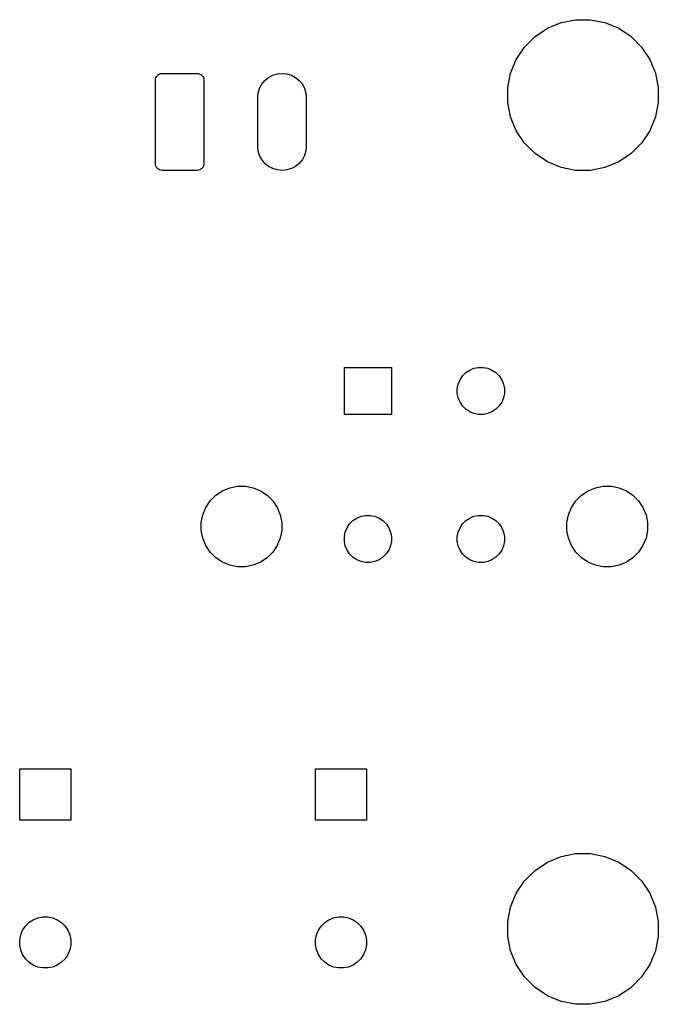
# Model space of a CAD drawing. Extents: x 52.2 to 149.8, y -66.8 to -29.2.
# Tile 5 of 5: x 126 to 149.8, y -66.8 to -30.2. Entities that reach past the tile are written whole.
import ezdxf

# ---------------------------------------------------------------- set-up
doc = ezdxf.new("R2010")
doc.units = 0
doc.layers.add('BLACK', color=7, linetype='CONTINUOUS')

msp = doc.modelspace()

# ---------------------------------------------------------------- linework, layer by layer
at = {"layer": 'BLACK', "linetype": 'CONTINUOUS'}
for p, q in [((145.674, -30.5187), (146.183, -30.3076)), ((146.183, -30.3076), (146.724, -30.2)), ((146.724, -30.2), (147.276, -30.2)), ((147.276, -30.2), (147.817, -30.3076)), ((147.817, -30.3076), (148.326, -30.5187)), ((145.215, -30.8251), (145.674, -30.5187)), ((148.326, -30.5187), (148.785, -30.8251)), ((144.825, -31.2151), (145.215, -30.8251)), ((148.785, -30.8251), (149.175, -31.2151)), ((144.519, -31.6737), (144.825, -31.2151)), ((149.175, -31.2151), (149.481, -31.6737)), ((144.308, -32.1833), (144.519, -31.6737)), ((149.481, -31.6737), (149.692, -32.1833)), ((131.254, -32.219), (131.301, -32.2048)), ((131.301, -32.2048), (131.35, -32.2)), ((131.35, -32.2), (132.65, -32.2)), ((132.65, -32.2), (132.699, -32.2048)), ((132.699, -32.2048), (132.746, -32.219)), ((135.634, -32.213), (135.81, -32.1956)), ((135.81, -32.1956), (135.986, -32.213)), ((144.2, -32.7242), (144.308, -32.1833)), ((149.692, -32.1833), (149.8, -32.7242)), ((131.1, -32.45), (131.105, -32.4012)), ((131.1, -35.55), (131.1, -32.45)), ((131.105, -32.4012), (131.119, -32.3543)), ((131.119, -32.3543), (131.142, -32.3111)), ((131.142, -32.3111), (131.173, -32.2732)), ((131.173, -32.2732), (131.211, -32.2421)), ((131.211, -32.2421), (131.254, -32.219)), ((132.746, -32.219), (132.789, -32.2421)), ((132.789, -32.2421), (132.827, -32.2732)), ((132.827, -32.2732), (132.858, -32.3111)), ((132.858, -32.3111), (132.881, -32.3543)), ((132.881, -32.3543), (132.895, -32.4012)), ((132.895, -32.4012), (132.9, -32.45)), ((132.9, -32.45), (132.9, -35.55)), ((135.058, -32.5976), (135.171, -32.4605)), ((135.171, -32.4605), (135.308, -32.3481)), ((135.308, -32.3481), (135.464, -32.2645)), ((135.464, -32.2645), (135.634, -32.213)), ((135.986, -32.213), (136.156, -32.2645)), ((136.156, -32.2645), (136.312, -32.3481)), ((136.312, -32.3481), (136.449, -32.4605)), ((136.449, -32.4605), (136.562, -32.5976)), ((134.91, -33.0558), (134.923, -32.9236)), ((134.923, -32.9236), (134.974, -32.7539)), ((134.974, -32.7539), (135.058, -32.5976)), ((136.562, -32.5976), (136.646, -32.7539)), ((136.646, -32.7539), (136.697, -32.9236)), ((136.697, -32.9236), (136.71, -33.0558)), ((144.2, -33.2758), (144.2, -32.7242)), ((149.8, -32.7242), (149.8, -33.2758)), ((134.91, -34.9442), (134.91, -33.0558)), ((136.71, -33.0558), (136.71, -34.9442)), ((144.308, -33.8167), (144.2, -33.2758)), ((149.8, -33.2758), (149.692, -33.8167)), ((144.519, -34.3263), (144.308, -33.8167)), ((149.692, -33.8167), (149.481, -34.3263)), ((144.825, -34.7849), (144.519, -34.3263)), ((149.481, -34.3263), (149.175, -34.7849)), ((134.923, -35.0764), (134.91, -34.9442)), ((134.974, -35.2461), (134.923, -35.0764)), ((136.697, -35.0764), (136.646, -35.2461)), ((136.71, -34.9442), (136.697, -35.0764)), ((145.215, -35.1749), (144.825, -34.7849)), ((149.175, -34.7849), (148.785, -35.1749)), ((135.058, -35.4024), (134.974, -35.2461)), ((135.171, -35.5395), (135.058, -35.4024)), ((136.562, -35.4024), (136.449, -35.5395)), ((136.646, -35.2461), (136.562, -35.4024)), ((145.674, -35.4813), (145.215, -35.1749)), ((146.183, -35.6924), (145.674, -35.4813)), ((148.326, -35.4813), (147.817, -35.6924)), ((148.785, -35.1749), (148.326, -35.4813)), ((131.105, -35.5988), (131.1, -35.55)), ((131.119, -35.6457), (131.105, -35.5988)), ((131.142, -35.6889), (131.119, -35.6457)), ((131.173, -35.7268), (131.142, -35.6889)), ((131.211, -35.7579), (131.173, -35.7268)), ((131.254, -35.781), (131.211, -35.7579)), ((131.301, -35.7952), (131.254, -35.781)), ((131.35, -35.8), (131.301, -35.7952)), ((132.65, -35.8), (131.35, -35.8)), ((132.699, -35.7952), (132.65, -35.8)), ((132.746, -35.781), (132.699, -35.7952)), ((132.789, -35.7579), (132.746, -35.781)), ((132.827, -35.7268), (132.789, -35.7579)), ((132.858, -35.6889), (132.827, -35.7268)), ((132.881, -35.6457), (132.858, -35.6889)), ((132.895, -35.5988), (132.881, -35.6457)), ((132.9, -35.55), (132.895, -35.5988)), ((135.308, -35.6519), (135.171, -35.5395)), ((135.464, -35.7355), (135.308, -35.6519)), ((135.634, -35.787), (135.464, -35.7355)), ((135.81, -35.8044), (135.634, -35.787)), ((135.986, -35.787), (135.81, -35.8044)), ((136.156, -35.7355), (135.986, -35.787)), ((136.312, -35.6519), (136.156, -35.7355)), ((136.449, -35.5395), (136.312, -35.6519)), ((146.724, -35.8), (146.183, -35.6924)), ((147.276, -35.8), (146.724, -35.8)), ((147.817, -35.6924), (147.276, -35.8)), ((138.125, -44.875), (138.125, -43.125)), ((138.125, -43.125), (139.875, -43.125)), ((139.875, -43.125), (139.875, -44.875)), ((142.786, -43.2246), (142.945, -43.1586)), ((142.945, -43.1586), (143.114, -43.125)), ((143.114, -43.125), (143.286, -43.125)), ((143.286, -43.125), (143.455, -43.1586)), ((143.455, -43.1586), (143.614, -43.2246)), ((142.425, -43.5855), (142.52, -43.4422)), ((142.52, -43.4422), (142.642, -43.3203)), ((142.642, -43.3203), (142.786, -43.2246)), ((143.614, -43.2246), (143.758, -43.3203)), ((143.758, -43.3203), (143.88, -43.4422)), ((143.88, -43.4422), (143.975, -43.5855)), ((142.325, -43.9138), (142.359, -43.7448)), ((142.325, -44.0862), (142.325, -43.9138)), ((142.359, -43.7448), (142.425, -43.5855)), ((143.975, -43.5855), (144.041, -43.7448)), ((144.041, -43.7448), (144.075, -43.9138)), ((144.075, -43.9138), (144.075, -44.0862)), ((142.359, -44.2552), (142.325, -44.0862)), ((142.425, -44.4145), (142.359, -44.2552)), ((144.041, -44.2552), (143.975, -44.4145)), ((144.075, -44.0862), (144.041, -44.2552)), ((142.52, -44.5578), (142.425, -44.4145)), ((142.642, -44.6797), (142.52, -44.5578)), ((143.88, -44.5578), (143.758, -44.6797)), ((143.975, -44.4145), (143.88, -44.5578)), ((139.875, -44.875), (138.125, -44.875)), ((142.786, -44.7754), (142.642, -44.6797)), ((142.945, -44.8414), (142.786, -44.7754)), ((143.114, -44.875), (142.945, -44.8414)), ((143.286, -44.875), (143.114, -44.875)), ((143.455, -44.8414), (143.286, -44.875)), ((143.614, -44.7754), (143.455, -44.8414)), ((143.758, -44.6797), (143.614, -44.7754)), ((133.862, -47.5976), (134.152, -47.54)), ((134.152, -47.54), (134.448, -47.54)), ((134.448, -47.54), (134.738, -47.5976)), ((147.462, -47.5976), (147.752, -47.54)), ((147.752, -47.54), (148.048, -47.54)), ((148.048, -47.54), (148.338, -47.5976)), ((133.135, -48.0838), (133.344, -47.8749)), ((133.344, -47.8749), (133.589, -47.7107)), ((133.589, -47.7107), (133.862, -47.5976)), ((134.738, -47.5976), (135.011, -47.7107)), ((135.011, -47.7107), (135.256, -47.8749)), ((135.256, -47.8749), (135.465, -48.0838)), ((146.735, -48.0838), (146.944, -47.8749)), ((146.944, -47.8749), (147.189, -47.7107)), ((147.189, -47.7107), (147.462, -47.5976)), ((148.338, -47.5976), (148.611, -47.7107)), ((148.611, -47.7107), (148.856, -47.8749)), ((148.856, -47.8749), (149.065, -48.0838)), ((132.971, -48.3295), (133.135, -48.0838)), ((135.465, -48.0838), (135.629, -48.3295)), ((146.571, -48.3295), (146.735, -48.0838)), ((149.065, -48.0838), (149.229, -48.3295)), ((132.8, -48.8923), (132.858, -48.6025)), ((132.858, -48.6025), (132.971, -48.3295)), ((135.629, -48.3295), (135.742, -48.6025)), ((135.742, -48.6025), (135.8, -48.8923)), ((138.586, -48.7246), (138.745, -48.6586)), ((138.745, -48.6586), (138.914, -48.625)), ((138.914, -48.625), (139.086, -48.625)), ((139.086, -48.625), (139.255, -48.6586)), ((139.255, -48.6586), (139.414, -48.7246)), ((142.786, -48.7246), (142.945, -48.6586)), ((142.945, -48.6586), (143.114, -48.625)), ((143.114, -48.625), (143.286, -48.625)), ((143.286, -48.625), (143.455, -48.6586)), ((143.455, -48.6586), (143.614, -48.7246)), ((146.4, -48.8923), (146.458, -48.6025)), ((146.458, -48.6025), (146.571, -48.3295)), ((149.229, -48.3295), (149.342, -48.6025)), ((149.342, -48.6025), (149.4, -48.8923)), ((132.8, -49.1877), (132.8, -48.8923)), ((135.8, -48.8923), (135.8, -49.1877)), ((138.225, -49.0855), (138.32, -48.9422)), ((138.32, -48.9422), (138.442, -48.8203)), ((138.442, -48.8203), (138.586, -48.7246)), ((139.414, -48.7246), (139.558, -48.8203)), ((139.558, -48.8203), (139.68, -48.9422)), ((139.68, -48.9422), (139.775, -49.0855)), ((142.425, -49.0855), (142.52, -48.9422)), ((142.52, -48.9422), (142.642, -48.8203)), ((142.642, -48.8203), (142.786, -48.7246)), ((143.614, -48.7246), (143.758, -48.8203)), ((143.758, -48.8203), (143.88, -48.9422)), ((143.88, -48.9422), (143.975, -49.0855)), ((146.4, -49.1877), (146.4, -48.8923)), ((149.4, -48.8923), (149.4, -49.1877)), ((132.858, -49.4775), (132.8, -49.1877)), ((135.8, -49.1877), (135.742, -49.4775)), ((138.125, -49.4138), (138.159, -49.2448)), ((138.159, -49.2448), (138.225, -49.0855)), ((139.775, -49.0855), (139.841, -49.2448)), ((139.841, -49.2448), (139.875, -49.4138)), ((142.325, -49.4138), (142.359, -49.2448)), ((142.359, -49.2448), (142.425, -49.0855)), ((143.975, -49.0855), (144.041, -49.2448)), ((144.041, -49.2448), (144.075, -49.4138)), ((146.458, -49.4775), (146.4, -49.1877)), ((149.4, -49.1877), (149.342, -49.4775)), ((132.971, -49.7505), (132.858, -49.4775)), ((133.135, -49.9962), (132.971, -49.7505)), ((135.629, -49.7505), (135.465, -49.9962)), ((135.742, -49.4775), (135.629, -49.7505)), ((138.125, -49.5862), (138.125, -49.4138)), ((138.159, -49.7552), (138.125, -49.5862)), ((138.225, -49.9145), (138.159, -49.7552)), ((139.841, -49.7552), (139.775, -49.9145)), ((139.875, -49.5862), (139.841, -49.7552)), ((139.875, -49.4138), (139.875, -49.5862)), ((142.325, -49.5862), (142.325, -49.4138)), ((142.359, -49.7552), (142.325, -49.5862)), ((142.425, -49.9145), (142.359, -49.7552)), ((144.041, -49.7552), (143.975, -49.9145)), ((144.075, -49.5862), (144.041, -49.7552)), ((144.075, -49.4138), (144.075, -49.5862)), ((146.571, -49.7505), (146.458, -49.4775)), ((146.735, -49.9962), (146.571, -49.7505)), ((149.229, -49.7505), (149.065, -49.9962)), ((149.342, -49.4775), (149.229, -49.7505)), ((133.344, -50.2051), (133.135, -49.9962)), ((135.465, -49.9962), (135.256, -50.2051)), ((138.32, -50.0578), (138.225, -49.9145)), ((138.442, -50.1797), (138.32, -50.0578)), ((139.68, -50.0578), (139.558, -50.1797)), ((139.775, -49.9145), (139.68, -50.0578)), ((142.52, -50.0578), (142.425, -49.9145)), ((142.642, -50.1797), (142.52, -50.0578)), ((143.88, -50.0578), (143.758, -50.1797)), ((143.975, -49.9145), (143.88, -50.0578)), ((146.944, -50.2051), (146.735, -49.9962)), ((149.065, -49.9962), (148.856, -50.2051)), ((133.589, -50.3693), (133.344, -50.2051)), ((133.862, -50.4824), (133.589, -50.3693)), ((134.152, -50.54), (133.862, -50.4824)), ((134.738, -50.4824), (134.448, -50.54)), ((135.011, -50.3693), (134.738, -50.4824)), ((135.256, -50.2051), (135.011, -50.3693)), ((138.586, -50.2754), (138.442, -50.1797)), ((138.745, -50.3414), (138.586, -50.2754)), ((138.914, -50.375), (138.745, -50.3414)), ((139.086, -50.375), (138.914, -50.375)), ((139.255, -50.3414), (139.086, -50.375)), ((139.414, -50.2754), (139.255, -50.3414)), ((139.558, -50.1797), (139.414, -50.2754)), ((142.786, -50.2754), (142.642, -50.1797)), ((142.945, -50.3414), (142.786, -50.2754)), ((143.114, -50.375), (142.945, -50.3414)), ((143.286, -50.375), (143.114, -50.375)), ((143.455, -50.3414), (143.286, -50.375)), ((143.614, -50.2754), (143.455, -50.3414)), ((143.758, -50.1797), (143.614, -50.2754)), ((147.189, -50.3693), (146.944, -50.2051)), ((147.462, -50.4824), (147.189, -50.3693)), ((147.752, -50.54), (147.462, -50.4824)), ((148.338, -50.4824), (148.048, -50.54)), ((148.611, -50.3693), (148.338, -50.4824)), ((148.856, -50.2051), (148.611, -50.3693)), ((134.448, -50.54), (134.152, -50.54)), ((148.048, -50.54), (147.752, -50.54)), ((126.05, -59.95), (126.05, -58.05)), ((126.05, -58.05), (127.95, -58.05)), ((127.95, -58.05), (127.95, -59.95)), ((137.05, -59.95), (137.05, -58.05)), ((137.05, -58.05), (138.95, -58.05)), ((138.95, -58.05), (138.95, -59.95)), ((127.95, -59.95), (126.05, -59.95)), ((138.95, -59.95), (137.05, -59.95)), ((145.674, -61.5187), (146.183, -61.3076)), ((146.183, -61.3076), (146.724, -61.2)), ((146.724, -61.2), (147.276, -61.2)), ((147.276, -61.2), (147.817, -61.3076)), ((147.817, -61.3076), (148.326, -61.5187)), ((144.825, -62.2151), (145.215, -61.8251)), ((145.215, -61.8251), (145.674, -61.5187)), ((148.326, -61.5187), (148.785, -61.8251)), ((148.785, -61.8251), (149.175, -62.2151)), ((144.519, -62.6737), (144.825, -62.2151)), ((149.175, -62.2151), (149.481, -62.6737)), ((144.308, -63.1833), (144.519, -62.6737)), ((149.481, -62.6737), (149.692, -63.1833)), ((144.2, -63.7242), (144.308, -63.1833)), ((149.692, -63.1833), (149.8, -63.7242)), ((126.394, -63.7621), (126.55, -63.6581)), ((126.55, -63.6581), (126.723, -63.5865)), ((126.723, -63.5865), (126.906, -63.55)), ((126.906, -63.55), (127.094, -63.55)), ((127.094, -63.55), (127.277, -63.5865)), ((127.277, -63.5865), (127.45, -63.6581)), ((127.45, -63.6581), (127.606, -63.7621)), ((137.394, -63.7621), (137.55, -63.6581)), ((137.55, -63.6581), (137.723, -63.5865)), ((137.723, -63.5865), (137.906, -63.55)), ((137.906, -63.55), (138.094, -63.55)), ((138.094, -63.55), (138.277, -63.5865)), ((138.277, -63.5865), (138.45, -63.6581)), ((138.45, -63.6581), (138.606, -63.7621)), ((126.158, -64.05), (126.262, -63.8944)), ((126.262, -63.8944), (126.394, -63.7621)), ((127.606, -63.7621), (127.738, -63.8944)), ((127.738, -63.8944), (127.842, -64.05)), ((137.158, -64.05), (137.262, -63.8944)), ((137.262, -63.8944), (137.394, -63.7621)), ((138.606, -63.7621), (138.738, -63.8944)), ((138.738, -63.8944), (138.842, -64.05)), ((144.2, -64.2758), (144.2, -63.7242)), ((149.8, -63.7242), (149.8, -64.2758)), ((126.05, -64.4064), (126.087, -64.2229)), ((126.05, -64.5936), (126.05, -64.4064)), ((126.087, -64.2229), (126.158, -64.05)), ((127.842, -64.05), (127.913, -64.2229)), ((127.913, -64.2229), (127.95, -64.4064)), ((127.95, -64.4064), (127.95, -64.5936)), ((137.05, -64.4064), (137.087, -64.2229)), ((137.05, -64.5936), (137.05, -64.4064)), ((137.087, -64.2229), (137.158, -64.05)), ((138.842, -64.05), (138.913, -64.2229)), ((138.913, -64.2229), (138.95, -64.4064)), ((138.95, -64.4064), (138.95, -64.5936)), ((144.308, -64.8167), (144.2, -64.2758)), ((149.8, -64.2758), (149.692, -64.8167)), ((126.087, -64.7771), (126.05, -64.5936)), ((126.158, -64.95), (126.087, -64.7771)), ((127.913, -64.7771), (127.842, -64.95)), ((127.95, -64.5936), (127.913, -64.7771)), ((137.087, -64.7771), (137.05, -64.5936)), ((137.158, -64.95), (137.087, -64.7771)), ((138.913, -64.7771), (138.842, -64.95)), ((138.95, -64.5936), (138.913, -64.7771)), ((126.262, -65.1056), (126.158, -64.95)), ((126.394, -65.2379), (126.262, -65.1056)), ((127.738, -65.1056), (127.606, -65.2379)), ((127.842, -64.95), (127.738, -65.1056)), ((137.262, -65.1056), (137.158, -64.95)), ((137.394, -65.2379), (137.262, -65.1056)), ((138.738, -65.1056), (138.606, -65.2379)), ((138.842, -64.95), (138.738, -65.1056)), ((144.519, -65.3263), (144.308, -64.8167)), ((149.692, -64.8167), (149.481, -65.3263)), ((126.55, -65.3419), (126.394, -65.2379)), ((126.723, -65.4135), (126.55, -65.3419)), ((126.906, -65.45), (126.723, -65.4135)), ((127.094, -65.45), (126.906, -65.45)), ((127.277, -65.4135), (127.094, -65.45)), ((127.45, -65.3419), (127.277, -65.4135)), ((127.606, -65.2379), (127.45, -65.3419)), ((137.55, -65.3419), (137.394, -65.2379)), ((137.723, -65.4135), (137.55, -65.3419)), ((137.906, -65.45), (137.723, -65.4135)), ((138.094, -65.45), (137.906, -65.45)), ((138.277, -65.4135), (138.094, -65.45)), ((138.45, -65.3419), (138.277, -65.4135)), ((138.606, -65.2379), (138.45, -65.3419)), ((144.825, -65.7849), (144.519, -65.3263)), ((149.481, -65.3263), (149.175, -65.7849)), ((145.215, -66.1749), (144.825, -65.7849)), ((149.175, -65.7849), (148.785, -66.1749)), ((145.674, -66.4813), (145.215, -66.1749)), ((148.785, -66.1749), (148.326, -66.4813)), ((146.183, -66.6924), (145.674, -66.4813)), ((148.326, -66.4813), (147.817, -66.6924)), ((146.724, -66.8), (146.183, -66.6924)), ((147.276, -66.8), (146.724, -66.8)), ((147.817, -66.6924), (147.276, -66.8))]:
    msp.add_line(p, q, dxfattribs=at)

doc.saveas('drawing.dxf')
